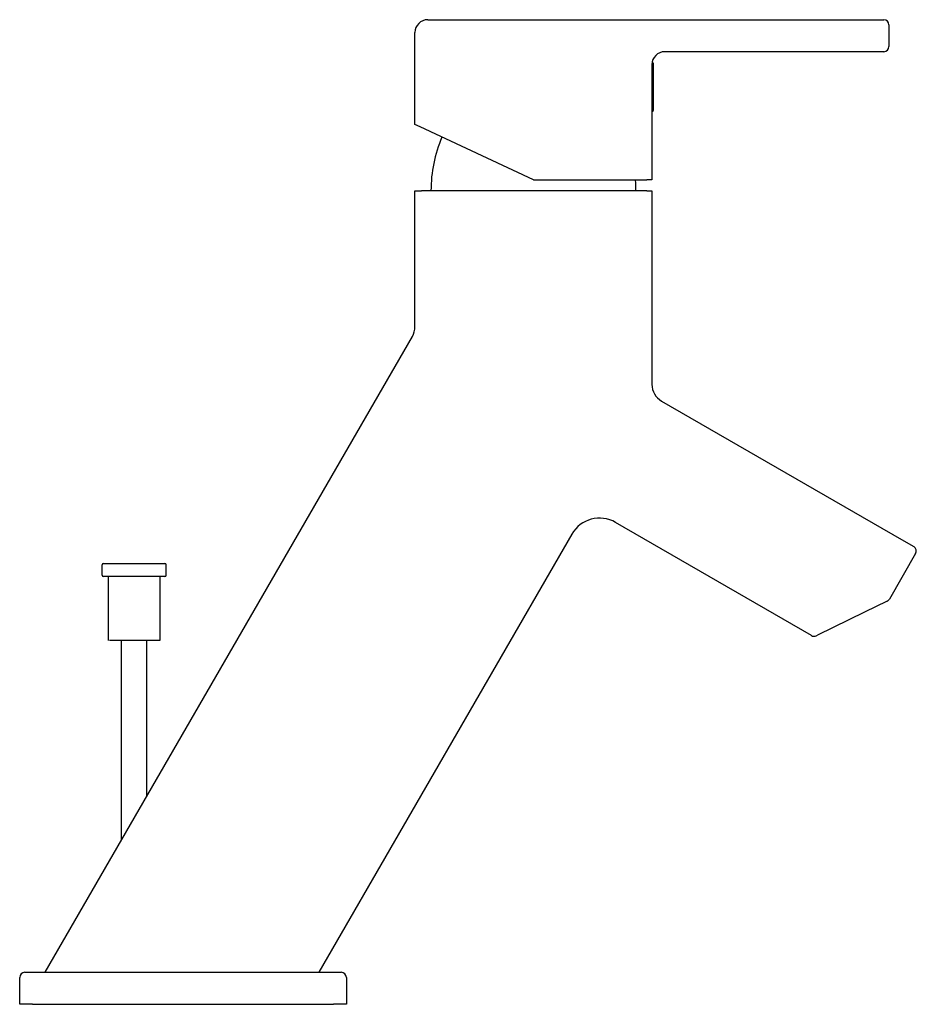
# Model space of a CAD drawing. Header units: millimetres. Extents: x 3983.261 to 3983.401, y 1837.564 to 1837.718.
import ezdxf

# ---------------------------------------------------------------- set-up
doc = ezdxf.new("R2010")
doc.units = ezdxf.units.MM
doc.layers.add('SANINDUSA', color=3, linetype='Continuous')

msp = doc.modelspace()

# ---------------------------------------------------------------- linework, layer by layer
at = {"layer": 'SANINDUSA'}
for p, q in [((3983.324277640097, 1837.717781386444), (3983.393277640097, 1837.717781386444)), ((3983.393277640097, 1837.717781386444), (3983.395477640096, 1837.717781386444)), ((3983.322277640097, 1837.70140807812), (3983.322277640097, 1837.715781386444)), ((3983.396277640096, 1837.716981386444), (3983.396277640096, 1837.713581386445)), ((3983.393277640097, 1837.712781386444), (3983.361277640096, 1837.712781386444)), ((3983.395477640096, 1837.712781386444), (3983.393277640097, 1837.712781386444)), ((3983.359477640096, 1837.710981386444), (3983.359477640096, 1837.709230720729)), ((3983.359277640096, 1837.710781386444), (3983.359277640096, 1837.692781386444)), ((3983.359477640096, 1837.709230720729), (3983.359477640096, 1837.703581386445)), ((3983.323077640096, 1837.701035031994), (3983.322277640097, 1837.70140807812)), ((3983.340777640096, 1837.692781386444), (3983.323077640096, 1837.701035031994)), ((3983.340777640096, 1837.692781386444), (3983.358477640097, 1837.692781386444)), ((3983.359277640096, 1837.692781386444), (3983.358477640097, 1837.692781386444)), ((3983.322277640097, 1837.669842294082), (3983.322277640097, 1837.691081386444)), ((3983.322277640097, 1837.691081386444), (3983.323277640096, 1837.691081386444)), ((3983.358477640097, 1837.691081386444), (3983.323277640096, 1837.691081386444)), ((3983.358477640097, 1837.691081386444), (3983.359277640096, 1837.691081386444)), ((3983.359277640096, 1837.691081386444), (3983.359277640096, 1837.660856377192)), ((3983.264567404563, 1837.569081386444), (3983.321875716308, 1837.668342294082)), ((3983.360777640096, 1837.658258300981), (3983.398248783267, 1837.636624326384)), ((3983.384182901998, 1837.621651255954), (3983.353607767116, 1837.639303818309)), ((3983.346777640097, 1837.63747369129), (3983.307291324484, 1837.569081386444)), ((3983.398248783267, 1837.636624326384), (3983.400154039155, 1837.635524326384)), ((3983.400446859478, 1837.634431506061), (3983.396357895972, 1837.627349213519)), ((3983.273429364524, 1837.631073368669), (3983.273429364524, 1837.632673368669)), ((3983.273629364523, 1837.632873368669), (3983.283229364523, 1837.632873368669)), ((3983.283429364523, 1837.631073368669), (3983.283429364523, 1837.632673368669)), ((3983.273795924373, 1837.630873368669), (3983.273629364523, 1837.630873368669)), ((3983.283229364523, 1837.630873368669), (3983.273795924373, 1837.630873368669)), ((3983.274429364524, 1837.620873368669), (3983.274429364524, 1837.630873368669)), ((3983.282429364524, 1837.630873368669), (3983.282429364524, 1837.620873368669)), ((3983.396015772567, 1837.627030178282), (3983.392479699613, 1837.625305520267)), ((3983.392479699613, 1837.625305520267), (3983.385150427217, 1837.621730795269)), ((3983.282429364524, 1837.620873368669), (3983.274568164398, 1837.620873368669)), ((3983.276429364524, 1837.620873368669), (3983.276429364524, 1837.589626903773)), ((3983.280429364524, 1837.596555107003), (3983.280429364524, 1837.620873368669)), ((3983.384933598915, 1837.62162504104), (3983.385150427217, 1837.621730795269)), ((3983.260564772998, 1837.564081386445), (3983.260564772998, 1837.568281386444)), ((3983.261364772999, 1837.569081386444), (3983.262564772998, 1837.569081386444)), ((3983.262564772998, 1837.569081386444), (3983.309564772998, 1837.569081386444)), ((3983.309564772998, 1837.569081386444), (3983.310764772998, 1837.569081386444)), ((3983.311564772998, 1837.568281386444), (3983.311564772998, 1837.564081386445)), ((3983.262564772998, 1837.564081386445), (3983.260564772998, 1837.564081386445)), ((3983.262564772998, 1837.564081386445), (3983.309564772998, 1837.564081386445)), ((3983.311564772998, 1837.564081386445), (3983.309564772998, 1837.564081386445))]:
    msp.add_line(p, q, dxfattribs=at)
at = {"layer": 'SANINDUSA', "flags": 128}
msp.add_lwpolyline([(3983.356777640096, 1837.691081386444), (3983.356745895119, 1837.692242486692), (3983.356709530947, 1837.692781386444)], dxfattribs=at)
at = {"layer": 'SANINDUSA'}
for centre, radius, start, end in [((3983.324277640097, 1837.715781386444), 0.00200000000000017, 90, 180), ((3983.395477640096, 1837.716981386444), 0.000800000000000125, 0, 90), ((3983.361277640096, 1837.710781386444), 0.00200000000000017, 90, 180), ((3983.395477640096, 1837.713581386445), 0.000800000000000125, 270, 0), ((3983.359377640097, 1837.710981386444), 0.0001000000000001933, 0, 90), ((3983.359377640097, 1837.703581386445), 9.999999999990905e-05, 270, 0), ((3983.346027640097, 1837.691081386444), 0.02125000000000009, 156.8284437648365, 180), ((3983.319277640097, 1837.669842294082), 0.003000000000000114, 329.9999999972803, 0), ((3983.362277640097, 1837.660856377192), 0.002999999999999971, 180, 239.9999999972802), ((3983.351107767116, 1837.63497369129), 0.005000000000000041, 59.99999999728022, 149.9999999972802), ((3983.399754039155, 1837.634831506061), 0.0007999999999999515, 329.9999999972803, 59.99999999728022), ((3983.273629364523, 1837.632673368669), 0.0002000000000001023, 90, 180), ((3983.283229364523, 1837.632673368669), 0.0002000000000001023, 0, 90), ((3983.273629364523, 1837.631073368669), 0.0002000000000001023, 180, 270), ((3983.283229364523, 1837.631073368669), 0.0001999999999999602, 270, 0), ((3983.39566507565, 1837.627749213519), 0.0008000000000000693, 295.9999999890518, 329.9999999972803), ((3983.384582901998, 1837.622344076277), 0.0008000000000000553, 239.9999999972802, 295.9999999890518), ((3983.261364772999, 1837.568281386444), 0.000799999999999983, 90, 180), ((3983.310764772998, 1837.568281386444), 0.000800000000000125, 0, 90)]:
    msp.add_arc(centre, radius, start, end, dxfattribs=at)
for points in [[(3983.359377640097, 1837.711081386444), (3983.359300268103, 1837.711081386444)], [(3983.359277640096, 1837.703481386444), (3983.359377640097, 1837.703481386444)]]:
    msp.add_open_spline(points, degree=1, dxfattribs=at)

doc.saveas('drawing.dxf')
